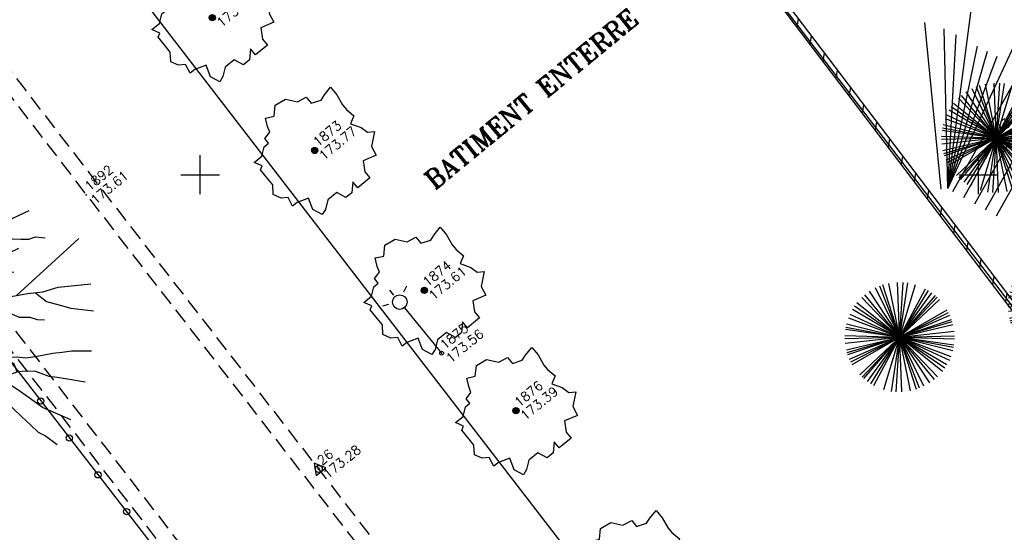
# Model space of a CAD drawing. Header units: feet. Extents: x 529188 to 529675, y 139816 to 140273.
# Tile 10 of 118: x 529319 to 529351, y 139989 to 140005. Entities that reach past the tile are written whole.
import ezdxf
from ezdxf.enums import TextEntityAlignment as Align

# ---------------------------------------------------------------- set-up
doc = ezdxf.new("R2010")
doc.units = ezdxf.units.FT
doc.header["$LTSCALE"] = 2
doc.header["$MEASUREMENT"] = 0
doc.header["$PDSIZE"] = 0.1
doc.linetypes.add('CACHE', pattern=[0.375, 0.25, -0.125])
doc.linetypes.add('CONTINU', pattern=[0])
doc.layers.get('0').update_dxf_attribs({"linetype": 'CONTINUOUS'})
for name, color, linetype in [('ARBRES', 70, 'CONTINUOUS'), ('BATI', 10, 'CONTINUOUS'), ('BATI-HACHURES', 30, 'CONTINUOUS'), ('BORDURETTE', 20, 'CONTINUOUS'), ('CANIVEAU', 32, 'CACHE'), ('CARROYAGE', 7, 'CONTINUOUS'), ('CLOTURE', 1, 'CONTINUOUS'), ('ECLAIRAGE', 220, 'CONTINUOUS'), ('POLYGO', 241, 'CONTINUOUS'), ('TALUS', 40, 'CONTINUOUS'), ('TEXTES', 150, 'CONTINUOUS'), ('TOPOALT', 3, 'CONTINUOUS'), ('TOPOJIS', 7, 'CONTINUOUS'), ('TOPOMAT', 142, 'CONTINUOUS')]:
    doc.layers.add(name, color=color, linetype=linetype)
doc.styles.add('ROMANT', font='ROMANT.SHX')
doc.styles.get("Standard").update_dxf_attribs({"font": 'ROMANS.SHX'})

# ---------------------------------------------------------------- blocks, each defined once
blk = doc.blocks.new('TCPOINT')
at = {"color": 0}
blk.add_point((0, 0), dxfattribs=at)
at = {"layer": 'TOPOALT'}
blk.add_attdef('ALT', text='', height=0.3, dxfattribs=at).set_placement((0.1, -0.1), align=Align.TOP_LEFT)
at = {"layer": 'TOPOMAT'}
blk.add_attdef('MAT', (0.1, 0.1), '', height=0.3, dxfattribs=at)
blk = doc.blocks.new('269')
for p, q in [((0.03485952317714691, 0), (-0.03485952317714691, 0)), ((0, 0.03485952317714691), (0, -0.03485952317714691))]:
    blk.add_line(p, q)
blk.add_lwpolyline([(0, 0.2309401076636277), (-0.1999999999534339, -0.1154700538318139), (0.1999999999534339, -0.1154700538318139)], close=True)
blk.add_circle((0, 0), 0.1132074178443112)
blk = doc.blocks.new('192')
for p, q in [((-0.7681067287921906, 1.58375306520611), (0.7680246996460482, -1.583583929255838)), ((-0.6474089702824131, -1.636802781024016), (0.6473398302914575, 1.636627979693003)), ((0.6096374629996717, -1.651243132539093), (-0.6095723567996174, 1.651066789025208)), ((-0.545113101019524, -1.673652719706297), (0.54505488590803, 1.67347398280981)), ((0.4945042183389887, -1.689297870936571), (-0.4944514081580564, 1.689117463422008)), ((-0.3985733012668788, -1.714468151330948), (0.3985307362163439, 1.7142850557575)), ((0.3612881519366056, -1.722710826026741), (-0.3612495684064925, 1.722526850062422)), ((-0.1863763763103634, -1.750292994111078), (0.1863564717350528, 1.750106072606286)), ((0.1289619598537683, -1.755457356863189), (-0.1289481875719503, 1.755269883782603)), ((0, -1.760187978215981), (0, 1.759999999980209)), ((-1.202800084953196, -1.285120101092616), (1.202671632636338, 1.2849828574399)), ((-1.188758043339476, 1.298120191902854), (1.188631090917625, -1.297981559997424)), ((-1.138310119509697, 1.342576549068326), (1.138188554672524, -1.342433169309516)), ((-1.062218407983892, -1.403550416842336), (1.062104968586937, 1.403400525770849)), ((-1.045927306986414, 1.415732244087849), (1.045815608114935, -1.415581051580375)), ((-0.8792682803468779, 1.524843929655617), (0.8791743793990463, -1.524681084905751)), ((-0.8218147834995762, -1.556561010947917), (0.8217270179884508, 1.556394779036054)), ((-1.473230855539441, 0.9632510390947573), (1.473073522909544, -0.963148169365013)), ((-1.462339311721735, -0.9797068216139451), (1.462183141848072, 0.9796021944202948)), ((-1.389329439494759, 1.08075225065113), (1.389181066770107, -1.080636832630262)), ((-1.329362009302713, 1.153715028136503), (1.32922004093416, -1.153591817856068)), ((-1.308887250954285, -1.176892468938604), (1.308747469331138, 1.176766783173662)), ((-1.623640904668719, -0.679744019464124), (1.623467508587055, 0.6796714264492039)), ((-1.621306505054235, 0.6852933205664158), (1.621133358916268, -0.6852201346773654)), ((-1.583222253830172, 0.7692002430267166), (1.583053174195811, -0.7691180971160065)), ((-1.71789659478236, 0.3835270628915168), (1.717713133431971, -0.3834861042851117)), ((-1.701300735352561, -0.4514836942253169), (1.701119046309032, 0.451435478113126)), ((-1.695044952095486, 0.4744305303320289), (1.694863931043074, -0.474379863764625)), ((-1.66666008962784, -0.5661323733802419), (1.666482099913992, 0.5660719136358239)), ((-1.64661944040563, 0.6220177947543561), (1.646443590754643, -0.621951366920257)), ((-1.755651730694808, -0.1262882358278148), (1.755464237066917, 0.1262747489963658)), ((-1.745061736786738, -0.2302634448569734), (1.744875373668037, 0.2302388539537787)), ((-1.737083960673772, 0.2842552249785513), (1.736898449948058, -0.2842248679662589)), ((-1.734205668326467, -0.3013178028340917), (1.734020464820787, 0.3012856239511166)), ((0, 0), (1.138188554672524, -1.342433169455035))]:
    blk.add_line(p, q)
blk = doc.blocks.new('189')
h = blk.add_hatch()
h.set_pattern_fill('ANSI31', color=256, scale=0.2, style=0)
h.set_pattern_definition([(45, (-527485.0704610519, -148351.7323628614), (-0.01767766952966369, 0.01767766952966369), [])])
edge = h.paths.add_edge_path()
edge.add_arc((0, 0), 0.1, 0, 360)
for p, q in [((-0.3113480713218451, 1.68127958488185), (-0.06226961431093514, 1.930358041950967)), ((-0.06226961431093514, 1.930358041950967), (0.3113480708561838, 1.868088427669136)), ((-0.6849657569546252, 1.55674035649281), (-0.560426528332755, 1.805818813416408)), ((-0.560426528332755, 1.805818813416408), (-0.3113480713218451, 1.68127958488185)), ((0.3113480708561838, 1.868088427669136), (0.5604265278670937, 1.55674035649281)), ((-0.9963138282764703, 1.307661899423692), (-0.7472353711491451, 1.36993151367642)), ((-0.9963138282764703, 1.120853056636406), (-0.9963138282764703, 1.307661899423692)), ((-0.7472353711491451, 1.36993151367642), (-0.6849657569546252, 1.55674035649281)), ((0.5604265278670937, 1.55674035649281), (0.8717745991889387, 1.494470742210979)), ((0.8717745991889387, 1.494470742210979), (0.8717745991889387, 1.245392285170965)), ((-1.43220112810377, 0.9340442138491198), (-1.183122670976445, 1.120853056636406)), ((-1.183122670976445, 1.120853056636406), (-0.9963138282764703, 1.120853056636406)), ((0.8717745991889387, 1.245392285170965), (1.183122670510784, 1.120853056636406)), ((1.183122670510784, 1.120853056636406), (1.369931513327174, 1.183122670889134)), ((1.369931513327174, 1.183122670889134), (1.681279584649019, 1.245392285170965)), ((1.681279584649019, 1.245392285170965), (1.681279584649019, 0.9340442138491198)), ((-1.743549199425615, 0.9340442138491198), (-1.43220112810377, 0.9340442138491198)), ((-1.61900997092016, 0.6849657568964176), (-1.743549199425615, 0.9340442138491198)), ((-1.743549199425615, 0.6226961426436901), (-1.61900997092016, 0.6849657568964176)), ((1.681279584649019, 0.9340442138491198), (1.619009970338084, 0.5604265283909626)), ((-1.743549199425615, 0.2490784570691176), (-1.743549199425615, 0.6226961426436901)), ((1.619009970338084, 0.5604265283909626), (1.619009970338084, 0.3736176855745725)), ((1.619009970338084, 0.3736176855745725), (1.681279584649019, 0.06226961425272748)), ((-1.930358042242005, -0.2490784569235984), (-1.743549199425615, 0)), ((-1.743549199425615, 0), (-1.743549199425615, 0.2490784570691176)), ((1.681279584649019, 0.06226961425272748), (1.432201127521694, -0.06226961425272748)), ((-1.805818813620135, -0.498156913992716), (-1.930358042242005, -0.2490784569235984)), ((1.432201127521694, -0.06226961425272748), (1.619009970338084, -0.3736176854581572)), ((-1.61900997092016, -0.6226961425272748), (-1.805818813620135, -0.498156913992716)), ((-1.68127958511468, -0.9340442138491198), (-1.61900997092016, -0.6226961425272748)), ((1.619009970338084, -0.3736176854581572), (1.681279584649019, -0.6226961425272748)), ((1.681279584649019, -0.6226961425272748), (1.868088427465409, -0.7472353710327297)), ((-1.49447074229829, -0.9340442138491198), (-1.68127958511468, -0.9340442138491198)), ((-1.120853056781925, -1.058583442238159), (-1.49447074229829, -0.9340442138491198)), ((1.868088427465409, -0.7472353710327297), (1.494470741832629, -1.058583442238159)), ((-1.24539228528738, -1.432201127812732), (-1.120853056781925, -1.058583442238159)), ((0.9963138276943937, -1.245392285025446), (0.8095049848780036, -1.556740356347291)), ((1.432201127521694, -1.369931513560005), (0.9963138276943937, -1.245392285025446)), ((1.494470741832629, -1.058583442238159), (1.432201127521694, -1.369931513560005)), ((-1.120853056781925, -1.743549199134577), (-1.24539228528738, -1.432201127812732)), ((-0.6849657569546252, -1.494470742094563), (-0.9340442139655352, -1.68127958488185)), ((-0.3113480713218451, -1.494470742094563), (-0.6849657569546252, -1.494470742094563)), ((-0.1868088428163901, -1.805818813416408), (-0.3113480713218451, -1.494470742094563)), ((0.3113480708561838, -1.556740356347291), (0.06226961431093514, -1.805818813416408)), ((0.3113480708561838, -1.805818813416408), (0.3113480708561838, -1.556740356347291)), ((0.8095049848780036, -1.556740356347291), (0.8095049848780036, -1.805818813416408)), ((-0.9340442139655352, -1.68127958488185), (-1.120853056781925, -1.743549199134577)), ((0.06226961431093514, -1.805818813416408), (-0.1868088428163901, -1.805818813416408)), ((0.8095049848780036, -1.805818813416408), (0.3113480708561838, -1.805818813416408))]:
    blk.add_line(p, q)
blk.add_circle((0, 0), 0.1)
blk = doc.blocks.new('425')
at = {"ltscale": 3}
for p, q in [((-0.005544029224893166, 2.407491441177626), (-0.005544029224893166, 2.620921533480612)), ((0, 1.885346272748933), (0, 0))]:
    blk.add_line(p, q, dxfattribs=at)
at = {"linetype": 'CONTINU', "ltscale": 3}
for p, q in [((-0.3235438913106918, 2.290787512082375), (-0.5124435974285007, 2.37640800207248)), ((0.3124558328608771, 2.290787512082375), (0.5013555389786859, 2.37640800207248))]:
    blk.add_line(p, q, dxfattribs=at)
for centre, radius in [((0, 2.117915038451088), 0.2325687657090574), ((0, 0), 0.06209261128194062)]:
    blk.add_circle(centre, radius, dxfattribs=at)
blk = doc.blocks.new('194')
for p, q in [((0, -0.02847191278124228), (0, 0.02847191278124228)), ((0.02847191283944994, 0), (-0.02847191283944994, 0))]:
    blk.add_line(p, q)
for points in [[(-0.1461526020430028, 0.4830846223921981), (-0.1313110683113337, 0.4319720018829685), (-0.106946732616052, 0.3801494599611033), (-0.0806984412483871, 0.3212509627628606), (-0.06513269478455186, 0.2926318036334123), (-0.04396881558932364, 0.2639625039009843), (-0.02814223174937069, 0.2372883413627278), (-0.01035898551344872, 0.2388329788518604), (0.002117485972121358, 0.2457803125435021), (0.01105636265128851, 0.2654169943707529), (0.02217785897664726, 0.3113231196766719), (0.03121265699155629, 0.3416692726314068), (0.04929892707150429, 0.3770461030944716), (0.0586229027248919, 0.4125014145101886), (0.07673969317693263, 0.451285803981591), (0.09027008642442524, 0.5000015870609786)], [(-0.07450828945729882, 0.3098697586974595), (-0.05362751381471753, 0.3813758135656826), (-0.06234656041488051, 0.5021344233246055)], [(-0.01531891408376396, 0.5064359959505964), (0.005253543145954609, 0.4056769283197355), (0.03225323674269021, 0.3437046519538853)], [(0.1072929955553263, 0.4968469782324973), (0.09997359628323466, 0.4634919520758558), (0.1031740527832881, 0.4403387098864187), (0.1049468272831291, 0.4208495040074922), (0.1154644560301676, 0.3993346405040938), (0.1258367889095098, 0.3887748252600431), (0.1472230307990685, 0.3849320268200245), (0.1651021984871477, 0.3971861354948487), (0.1918068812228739, 0.4164202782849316), (0.2231852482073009, 0.4581867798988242)], [(-0.4404696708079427, 0.2345605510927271), (-0.4059797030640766, 0.2232090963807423), (-0.3550066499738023, 0.1909274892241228), (-0.3074519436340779, 0.1567328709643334), (-0.277307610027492, 0.131682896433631), (-0.1996929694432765, 0.09017412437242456), (-0.1006682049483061, 0.05211815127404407), (-0.06526605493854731, 0.04451329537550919), (-0.04238316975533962, 0.04965355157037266), (-0.02268873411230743, 0.05142106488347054), (-0.01188920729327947, 0.06371477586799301), (-0.008299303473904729, 0.08481899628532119), (-0.0113984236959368, 0.1186162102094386), (-0.02875204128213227, 0.1612869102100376), (-0.1020297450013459, 0.3074666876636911), (-0.1528483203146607, 0.3842060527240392), (-0.1634263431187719, 0.3966908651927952), (-0.1757284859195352, 0.4726205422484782)], [(0.1152670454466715, 0.145230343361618), (0.0986536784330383, 0.125884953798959), (0.07537181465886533, 0.1083240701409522), (0.0521226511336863, 0.0944141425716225), (0.03093184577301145, 0.09290002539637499), (0.01664989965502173, 0.1017909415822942), (0.004443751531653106, 0.1250248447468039), (-0.002311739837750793, 0.1589202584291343), (-0.003714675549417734, 0.1925243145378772), (0.003646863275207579, 0.2262932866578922), (0.007520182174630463, 0.2510870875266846), (0.03967552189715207, 0.280982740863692), (0.07387395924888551, 0.3215704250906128), (0.1006920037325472, 0.3534612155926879), (0.1332324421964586, 0.3991754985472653), (0.1729507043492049, 0.4788131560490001)], [(0.1767934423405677, 0.208452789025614), (0.1743488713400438, 0.2337707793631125), (0.1834120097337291, 0.2672810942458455), (0.1873507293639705, 0.2993768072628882), (0.1982978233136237, 0.3258111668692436), (0.2143889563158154, 0.3558507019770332), (0.2362548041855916, 0.405555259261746), (0.259690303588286, 0.438972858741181)], [(0.1831099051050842, 0.2661640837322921), (0.2103775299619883, 0.2884602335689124), (0.2283046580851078, 0.3060690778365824), (0.2533208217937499, 0.3270222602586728), (0.2749468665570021, 0.3499531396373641), (0.3140364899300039, 0.4025512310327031)], [(-0.284158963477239, 0.1373763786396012), (-0.3102513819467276, 0.2240539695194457), (-0.3293206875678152, 0.2650393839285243), (-0.3465787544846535, 0.3183988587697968), (-0.3556552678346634, 0.3528168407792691)], [(0.4336183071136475, 0.2100279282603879), (0.3872137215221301, 0.1926741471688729), (0.3461791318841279, 0.1769761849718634), (0.3051140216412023, 0.157870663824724), (0.2641121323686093, 0.1458236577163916), (0.2267437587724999, 0.1317967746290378), (0.1767209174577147, 0.1181266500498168), (0.150127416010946, 0.1113057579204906), (0.1233210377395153, 0.1078946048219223), (0.1129181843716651, 0.1150468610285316), (0.1093631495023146, 0.1257890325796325), (0.1111781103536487, 0.1381870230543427), (0.1183478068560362, 0.1505370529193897), (0.1345711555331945, 0.1681611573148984), (0.156197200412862, 0.1910920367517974), (0.1740938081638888, 0.2052933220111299), (0.1920514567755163, 0.2263097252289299), (0.2187888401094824, 0.2491948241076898), (0.2529567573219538, 0.2863749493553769), (0.2816870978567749, 0.3143539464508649), (0.2996316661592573, 0.3339099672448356), (0.3138751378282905, 0.3479005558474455)], [(0.169232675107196, 0.2014359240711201), (0.2292279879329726, 0.2189176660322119), (0.2720775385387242, 0.2470136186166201), (0.3185148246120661, 0.2680183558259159), (0.3999514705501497, 0.3183940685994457)], [(-0.4790834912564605, 0.1354306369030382), (-0.4193049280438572, 0.1186184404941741), (-0.3520620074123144, 0.1126725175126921), (-0.2795203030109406, 0.1015773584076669), (-0.2298636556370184, 0.08509901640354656), (-0.1611113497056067, 0.05776034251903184), (-0.1098475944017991, 0.03082095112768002), (-0.07449104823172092, 0.01811463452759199), (-0.04982327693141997, 0.005503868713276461), (-0.03220037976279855, -0.007043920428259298), (-0.03242405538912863, -0.03206537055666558), (-0.03598355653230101, -0.04976861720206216), (-0.04853134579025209, -0.06739151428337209), (-0.06302254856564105, -0.08499703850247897), (-0.08253486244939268, -0.09356867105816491), (-0.1145859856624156, -0.09158153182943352), (-0.1604991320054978, -0.09117109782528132), (-0.2049851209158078, -0.09417466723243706), (-0.2758719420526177, -0.08819617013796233), (-0.3466024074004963, -0.06472695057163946), (-0.3942048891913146, -0.03587671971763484), (-0.4489304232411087, -0.01570887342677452), (-0.4966944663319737, -0.004656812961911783)], [(0.4374264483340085, -0.04418277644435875), (0.3992946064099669, -0.03478515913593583), (0.3353269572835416, -0.02910047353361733), (0.2502513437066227, -0.01568081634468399), (0.2007247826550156, -0.00111906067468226), (0.1687075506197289, 0.01158195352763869), (0.1456654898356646, 0.02079474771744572), (0.1316901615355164, 0.03674199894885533), (0.1301455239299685, 0.05452524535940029), (0.1373479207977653, 0.07052623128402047), (0.1515913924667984, 0.08451681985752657), (0.1747795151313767, 0.0916116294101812), (0.1996517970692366, 0.09650060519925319), (0.2228072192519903, 0.09994445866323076), (0.2530211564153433, 0.1033250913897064), (0.2868686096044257, 0.1047258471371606), (0.3170651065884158, 0.1061593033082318), (0.3472637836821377, 0.1078361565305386), (0.3757565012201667, 0.1092848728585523), (0.4112597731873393, 0.1053156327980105), (0.4521025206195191, 0.09959465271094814), (0.5018773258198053, 0.09736869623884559)], [(-0.2695262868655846, -0.08873135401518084), (-0.3194504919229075, -0.01686634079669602), (-0.344298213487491, 0.002791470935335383), (-0.3706338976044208, 0.01906133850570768), (-0.3935534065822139, 0.03700129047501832), (-0.4375619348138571, 0.06023163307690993), (-0.4901822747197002, 0.08428440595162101)], [(0.2017604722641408, -0.2659655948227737), (0.1665602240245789, -0.2281641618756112), (0.1418928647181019, -0.2101738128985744), (0.1206635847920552, -0.1888064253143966), (0.08916007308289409, -0.1459263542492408), (0.0716798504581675, -0.1136387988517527), (0.05947370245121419, -0.09040489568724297), (0.0472980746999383, -0.06376343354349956), (0.03673248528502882, -0.04760330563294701), (0.03689162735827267, -0.02983531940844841), (0.038754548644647, -0.01208259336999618), (0.04600272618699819, 0.009029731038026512), (0.05340055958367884, 0.01967380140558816), (0.06388407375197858, 0.02152723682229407), (0.07994828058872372, 0.0213833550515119), (0.1030230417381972, 0.01582151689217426), (0.1207430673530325, 0.0103076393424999), (0.1420660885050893, -0.0005936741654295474), (0.1560566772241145, -0.01483714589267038), (0.166607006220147, -0.0327010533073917), (0.1752101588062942, -0.05054752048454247), (0.1840719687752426, -0.06669238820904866), (0.1946375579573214, -0.0828525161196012), (0.2085954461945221, -0.1007469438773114), (0.2191610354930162, -0.1169070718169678), (0.2313846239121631, -0.1381937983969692), (0.2382992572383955, -0.1543212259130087), (0.2525005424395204, -0.1722178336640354), (0.2647546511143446, -0.1900970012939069), (0.2750463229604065, -0.2096625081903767), (0.292685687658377, -0.2241820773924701), (0.3015649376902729, -0.238379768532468), (0.3138822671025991, -0.2492004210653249)], [(0.1609056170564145, -0.02304741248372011), (0.1755916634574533, -0.007953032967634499), (0.1880049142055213, -0.008064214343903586), (0.2129788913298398, -0.01899822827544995), (0.2269847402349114, -0.031537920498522), (0.2429682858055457, -0.04068749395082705), (0.2586779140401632, -0.05324244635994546), (0.2729751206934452, -0.06042958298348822), (0.2869657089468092, -0.07467305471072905), (0.297546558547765, -0.08912940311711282), (0.3044938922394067, -0.1016058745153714), (0.3134211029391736, -0.110448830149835), (0.3273942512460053, -0.1266394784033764)], [(0.3685879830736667, -0.09317352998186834), (0.3455132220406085, -0.08761169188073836), (0.3244008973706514, -0.0803635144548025), (0.3066961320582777, -0.07314585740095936), (0.2816741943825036, -0.06756657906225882), (0.2676356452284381, -0.05867784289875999), (0.2640806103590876, -0.04793567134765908), (0.2641917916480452, -0.03552242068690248), (0.2736219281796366, -0.01936724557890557)], [(-0.4387546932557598, -0.2315035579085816), (-0.4063985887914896, -0.2041293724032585), (-0.3507960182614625, -0.153364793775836), (-0.3060600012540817, -0.09521469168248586), (-0.3575126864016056, -0.08940992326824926), (-0.4086746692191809, -0.07826293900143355), (-0.451208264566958, -0.05310221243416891), (-0.4954066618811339, -0.03366502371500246)], [(0.3456715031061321, -0.03001977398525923), (0.3495762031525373, -0.04164234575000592), (0.3635667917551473, -0.05588581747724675), (0.3705141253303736, -0.06836228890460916), (0.3847633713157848, -0.08090416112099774), (0.3987844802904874, -0.09174007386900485), (0.4130969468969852, -0.09722343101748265), (0.4275163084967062, -0.1119520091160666)], [(-0.3060600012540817, -0.09521469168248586), (-0.2368888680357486, -0.1028784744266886), (-0.166002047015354, -0.1088569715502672), (-0.1271815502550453, -0.1145488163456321), (-0.1005377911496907, -0.1235330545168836), (-0.0864958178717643, -0.1290033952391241), (-0.07421730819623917, -0.1415034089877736), (-0.06007573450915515, -0.1630090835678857), (-0.05492027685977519, -0.1841914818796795), (-0.06417784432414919, -0.2142340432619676), (-0.06786547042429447, -0.2462699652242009), (-0.07195237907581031, -0.2957944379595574), (-0.07937728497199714, -0.3382436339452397), (-0.09935620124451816, -0.3718345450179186), (-0.106592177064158, -0.3931491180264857), (-0.1329422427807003, -0.480758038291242)], [(-0.04733307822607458, -0.4976479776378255), (-0.05001621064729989, -0.4112209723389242), (-0.05466897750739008, -0.3327991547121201), (-0.04138153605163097, -0.2353081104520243), (-0.02849085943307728, -0.1821153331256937), (-0.004923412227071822, -0.1326694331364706), (0.01308437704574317, -0.1060548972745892), (0.02556084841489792, -0.09910756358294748), (0.03987331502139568, -0.1045909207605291), (0.05214486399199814, -0.1205229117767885), (0.0677106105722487, -0.1491420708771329), (0.08892245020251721, -0.1724566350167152), (0.1081544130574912, -0.1994047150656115), (0.125715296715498, -0.2226865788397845), (0.1326321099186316, -0.2385706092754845), (0.1414939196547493, -0.2547154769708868), (0.1413500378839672, -0.2707796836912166), (0.1395198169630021, -0.2848814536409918), (0.1357097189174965, -0.3026167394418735), (0.1371584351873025, -0.3311094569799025), (0.1388832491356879, -0.3559533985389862), (0.1420684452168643, -0.3808104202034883), (0.1454970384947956, -0.4056696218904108), (0.148697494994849, -0.4288228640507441), (0.1558555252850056, -0.4449524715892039), (0.1634697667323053, -0.4756718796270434)], [(0.2195901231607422, -0.1176543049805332), (0.2544920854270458, -0.1401046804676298), (0.2827929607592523, -0.1600749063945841), (0.3215468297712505, -0.1815992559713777), (0.3498651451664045, -0.1996223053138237), (0.3816389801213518, -0.212321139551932), (0.4411833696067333, -0.2522903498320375)], [(-0.4766329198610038, -0.1377846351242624), (-0.4305907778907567, -0.1383176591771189), (-0.3828145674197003, -0.1477337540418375), (-0.3503736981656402, -0.1528158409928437)], [(0.2999844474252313, -0.1696232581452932), (0.4837679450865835, -0.1595204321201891)], [(0.3358474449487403, -0.1907008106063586), (0.3426147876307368, -0.2209780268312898), (0.3601604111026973, -0.2459636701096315), (0.3741030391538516, -0.2655618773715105), (0.4084618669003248, -0.3011376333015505)], [(-0.404449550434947, -0.2874813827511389), (-0.3873556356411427, -0.2752398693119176), (-0.3591609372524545, -0.2737912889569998), (-0.332471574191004, -0.2776740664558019), (-0.3041273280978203, -0.2866735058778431), (-0.2760585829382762, -0.299314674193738), (-0.2635067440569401, -0.3084158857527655), (-0.2495907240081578, -0.327975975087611), (-0.2427825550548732, -0.354517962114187), (-0.2412579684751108, -0.3742102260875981), (-0.2395360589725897, -0.3990061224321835), (-0.2445421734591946, -0.4332885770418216)], [(0.1958192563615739, -0.2987018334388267), (0.2016187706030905, -0.281786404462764), (0.1964057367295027, -0.2659176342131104), (0.2071152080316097, -0.266013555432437), (0.2160576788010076, -0.2731527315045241), (0.2300482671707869, -0.287396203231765), (0.2513560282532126, -0.3000012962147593), (0.2813933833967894, -0.3163358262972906), (0.2990654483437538, -0.327204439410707), (0.3167375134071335, -0.3380730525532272), (0.3500866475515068, -0.3657007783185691)], [(-0.07122478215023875, -0.2869775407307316), (-0.146404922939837, -0.2810380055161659), (-0.1996362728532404, -0.2839633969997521), (-0.252995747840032, -0.3012214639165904), (-0.2903220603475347, -0.3186228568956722), (-0.3351678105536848, -0.366546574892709)], [(0.2205787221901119, -0.4530722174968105), (0.1899064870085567, -0.3936531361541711), (0.1797739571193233, -0.3563196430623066), (0.1727096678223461, -0.3297239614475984), (0.1641719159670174, -0.3045755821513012), (0.1605994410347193, -0.2957805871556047), (0.1392412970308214, -0.2861779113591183)], [(0.1617832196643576, -0.2986949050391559), (0.1625793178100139, -0.2921470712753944), (0.1677386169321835, -0.2868381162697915), (0.1784001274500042, -0.2922887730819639), (0.1980520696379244, -0.2995238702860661), (0.2120884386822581, -0.3086560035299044), (0.228026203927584, -0.322916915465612), (0.2436072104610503, -0.3498322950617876), (0.2559092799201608, -0.3623567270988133), (0.2684394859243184, -0.3765871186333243), (0.2965663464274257, -0.4090494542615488)]]:
    blk.add_lwpolyline(points)
blk = doc.blocks.new('RONDCLOT')
at = {"layer": 'CLOTURE'}
blk.add_circle((0, 0), 0.1, dxfattribs=at)

msp = doc.modelspace()

# ---------------------------------------------------------------- hatches: boundary and pattern name
at = {"layer": 'BATI-HACHURES'}
h = msp.add_hatch(dxfattribs=at)
h.set_pattern_fill('ANSI31', color=256, scale=4, angle=35.99999999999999, style=0)
h.set_pattern_definition([(80.99999999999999, (0, 0), (-0.4938441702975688, 0.07821723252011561), [])])
h.paths.add_polyline_path([(529309.6865183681, 140047.1218154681), (529294.0957603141, 140035.1580378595), (529295.9341393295, 140032.7414377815), (529311.303255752, 140044.366157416), (529317.02037389, 140040.648420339), (529309.846867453, 140037.934731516), (529328.669764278, 140009.230307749), (529338.867877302, 140008.310619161), (529336.9738251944, 140013.078178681), (529337.4134897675, 140013.4288549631), (529340.7275932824, 140009.2737581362), (529351.395842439, 139995.222260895), (529351.555134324, 139995.34319929), (529321.000020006, 140035.588332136), (529320.6097548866, 140035.2920330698), (529320.2653378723, 140035.7462102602), (529321.099579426, 140036.328092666), (529332.2576004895, 140044.7895750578), (529332.8480658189, 140044.0109379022), (529330.818461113, 140042.467174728), (529335.054128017, 140036.898490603), (529341.813280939, 140042.065214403), (529337.5899298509, 140047.6177067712), (529335.616039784, 140046.1163214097), (529335.0286272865, 140046.8909328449), (529355.9366893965, 140062.7461815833), (529356.5253407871, 140061.9699364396), (529354.519490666, 140060.444497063), (529358.748190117, 140054.884041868), (529365.427176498, 140060.07202881), (529361.341794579, 140065.548450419), (529358.604795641, 140063.5513518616), (529358.0183101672, 140064.3247408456), (529364.806779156, 140069.4726528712), (529379.6617135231, 140080.728600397), (529380.2583743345, 140079.9409096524), (529378.258374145, 140078.407808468), (529382.495664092, 140072.812566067), (529389.272870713, 140077.995394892), (529385.007293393, 140083.581196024), (529383.0072932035, 140082.0480948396), (529382.4226321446, 140082.8199439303), (529402.759805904, 140098.2249676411), (529403.3879901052, 140097.4046573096), (529401.994777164, 140096.34900812), (529404.732128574, 140092.7380453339), (529390.411130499, 140081.865241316), (529394.858151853, 140075.936696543), (529403.978742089, 140083.008135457), (529405.9281208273, 140080.4938685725), (529396.772033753, 140073.394908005), (529399.995635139, 140069.125215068), (529409.1162253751, 140076.196653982), (529411.0656041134, 140073.6823870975), (529402.04918053, 140066.71299331), (529405.2394652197, 140062.5204200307), (529424.929498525, 140077.503297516), (529411.6725092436, 140094.9274867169), (529412.969844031, 140095.912399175), (529408.766238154, 140101.479801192), (529406.7329205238, 140099.9450184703), (529406.16244793, 140100.740931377), (529413.2647199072, 140106.2719399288), (529405.0436369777, 140116.8284896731), (529403.8790116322, 140118.3626678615), (529396.8277903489, 140113.0095021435), (529396.2094615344, 140113.8236842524), (529398.224287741, 140115.35383959), (529393.997260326, 140120.919761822), (529387.2569257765, 140115.7908451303), (529391.441671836, 140110.213862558), (529392.8189237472, 140111.2472976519), (529393.4279425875, 140110.4356623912), (529373.1557079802, 140095.0469015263), (529372.5221125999, 140095.8841919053), (529374.527904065, 140097.393132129), (529370.329834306, 140102.973507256), (529363.553716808, 140097.851809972), (529367.800348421, 140092.264620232), (529369.7986522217, 140093.783462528), (529370.4340244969, 140092.9475187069), (529359.1771359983, 140084.661349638), (529349.4263669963, 140077.1238511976), (529348.8353181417, 140077.9055552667), (529350.821484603, 140079.407301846), (529346.596598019, 140084.995014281), (529339.809686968, 140079.860155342), (529344.046363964, 140074.271650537), (529346.0943683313, 140075.8242541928), (529346.6854171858, 140075.0425501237), (529325.7601842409, 140059.1039860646), (529325.1255843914, 140059.9405164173), (529327.100290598, 140061.457300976), (529322.795366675, 140067.06189389), (529316.084386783, 140061.92186627), (529320.296489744, 140056.36946663), (529322.3439973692, 140057.9227253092), (529322.9785972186, 140057.0861949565)])

# ---------------------------------------------------------------- linework, layer by layer
at = {"layer": 'BATI'}
for p, q in [((529351.555134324, 139995.34319929), (529321.000020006, 140035.588332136)), ((529351.395842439, 139995.222260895), (529340.7275932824, 140009.2737581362))]:
    msp.add_line(p, q, dxfattribs=at)
at = {"layer": 'BORDURETTE', "flags": 128}
msp.add_lwpolyline([(529308.80852762, 140024.231913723), (529351.311122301, 139969.095817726), (529347.415993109, 139966.115639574, 0.2337213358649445), (529353.750674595, 139961.81723884, 0.193120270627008), (529359.990489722, 139963.374408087), (529398.365101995, 139992.011684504)], format="xyb", dxfattribs=at)
at = {"layer": 'CANIVEAU', "flags": 128}
for points in [[(529305.38962973, 140020.921608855), (529321.739134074, 139999.662198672), (529333.632788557, 139984.321391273)], [(529304.993282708, 140020.616799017), (529321.343383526, 139999.356613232), (529333.237637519, 139984.015032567)], [(529303.932599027, 140014.561807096), (529317.870223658, 139996.538939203), (529329.565247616, 139981.40074854)], [(529317.7745755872, 139995.8448987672), (529329.1695713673, 139981.0950684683)]]:
    msp.add_lwpolyline(points, dxfattribs=at)
at = {"layer": 'CARROYAGE'}
for p, q in [((529325, 139999.375), (529325, 140000.625)), ((529350, 139999.375), (529350, 140000.625)), ((529324.375, 140000), (529325.625, 140000)), ((529349.375, 140000), (529350.625, 140000))]:
    msp.add_line(p, q, dxfattribs=at)
at = {"layer": 'CLOTURE'}
msp.add_line((529340.916853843, 140009.080638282), (529352.679571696, 139993.664875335), dxfattribs=at)
at = {"layer": 'CLOTURE', "flags": 128}
msp.add_lwpolyline([(529317.5824689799, 139995.7007751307), (529325.027277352, 139986.097956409)], dxfattribs=at)
at = {"layer": 'TALUS'}
for p, q in [((529349.0078025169, 139999.5538088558), (529350.0019378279, 140007.1535195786)), ((529349.0078025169, 139999.5538088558), (529351.9846317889, 140005.9818551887)), ((529348.8013853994, 139999.5335895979), (529348.277030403, 140004.8866963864)), ((529349.0078025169, 139999.5538088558), (529348.8963653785, 140004.6796804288)), ((529350.2234542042, 139998.8744623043), (529353.4696391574, 140004.6833240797)), ((529349.0078025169, 139999.5538088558), (529349.2751938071, 140004.4852688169)), ((529349.0078025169, 139999.5538088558), (529349.9643014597, 140004.1316244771)), ((529349.0078025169, 139999.5538088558), (529350.2857442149, 140003.9666627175)), ((529349.0078025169, 139999.5538088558), (529350.5978081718, 140003.8065140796)), ((529349.17592635, 139999.4598556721), (529351.2773095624, 140003.2201603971)), ((529349.5251023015, 139999.2647245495), (529351.602312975, 140002.9817739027)), ((529349.8742782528, 139999.0695934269), (529351.9273163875, 140002.7433874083)), ((529350.5726301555, 139998.6793311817), (529352.5773232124, 140002.2666144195)), ((529348.4032906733, 139999.494594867), (529348.4032906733, 139999.494594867))]:
    msp.add_line(p, q, dxfattribs=at)

# ---------------------------------------------------------------- block references
at = {"layer": 'ARBRES', "rotation": 39.33073407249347}
for name, p in [('189', (529325.391103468, 140005.043959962)), ('192', (529350.566212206, 140001.183454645)), ('189', (529328.679494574, 140000.778600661)), ('189', (529332.201477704, 139996.285394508)), ('192', (529352.704173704, 139995.805333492)), ('192', (529347.464171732, 139994.786342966)), ('189', (529335.141861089, 139992.427591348)), ('189', (529339.131755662, 139987.19533332))]:
    msp.add_blockref(name, p, dxfattribs=at)
at = {"layer": 'ARBRES', "xscale": 14.77815694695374, "yscale": 14.77815694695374, "zscale": 14.77815694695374, "rotation": 39.33073407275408}
msp.add_blockref('194', (529314.085052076, 139995.248125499), dxfattribs=at)
at = {"layer": 'CLOTURE', "rotation": 307.7854638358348}
for p in [(529319.8801186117, 139992.7371108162), (529320.7991784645, 139991.5516450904), (529321.7182383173, 139990.3661793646), (529322.63729817, 139989.1807136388)]:
    msp.add_blockref('RONDCLOT', p, dxfattribs=at)
at = {"layer": 'ECLAIRAGE', "rotation": 39.33073407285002}
msp.add_blockref('425', (529332.753523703, 139994.272362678), dxfattribs=at)
at = {"layer": 'POLYGO', "rotation": 39.33073407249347}
msp.add_blockref('269', (529328.809624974, 139990.557485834), dxfattribs=at)
at = {"layer": 'TOPOJIS'}
ref = msp.add_blockref('TCPOINT', (529325.391103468, 140005.043959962), dxfattribs=at)
ref.add_attrib('MAT', '1872', (529325.491103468, 140005.143959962), dxfattribs={"layer": 'TOPOMAT', "height": 0.3, "rotation": 39.33073407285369})
ref.add_attrib('ALT', '173.78', dxfattribs={"layer": 'TOPOALT', "height": 0.3, "rotation": 39.33073407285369}).set_placement((529325.491103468, 140004.943959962), align=Align.TOP_LEFT)
ref = msp.add_blockref('TCPOINT', (529350.566212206, 140001.183454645), dxfattribs=at)
ref.add_attrib('MAT', '2332', (529350.666212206, 140001.283454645), dxfattribs={"layer": 'TOPOMAT', "height": 0.3, "rotation": 39.33073407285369})
ref.add_attrib('ALT', '172.19', dxfattribs={"layer": 'TOPOALT', "height": 0.3, "rotation": 39.33073407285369}).set_placement((529350.666212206, 140001.083454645), align=Align.TOP_LEFT)
ref = msp.add_blockref('TCPOINT', (529328.679494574, 140000.778600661), dxfattribs=at)
ref.add_attrib('MAT', '1873', (529328.779494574, 140000.878600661), dxfattribs={"layer": 'TOPOMAT', "height": 0.3, "rotation": 39.33073407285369})
ref.add_attrib('ALT', '173.77', dxfattribs={"layer": 'TOPOALT', "height": 0.3, "rotation": 39.33073407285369}).set_placement((529328.779494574, 140000.678600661), align=Align.TOP_LEFT)
ref = msp.add_blockref('TCPOINT', (529321.343383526, 139999.356613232), dxfattribs=at)
ref.add_attrib('MAT', '1892', (529321.4433835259, 139999.456613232), dxfattribs={"layer": 'TOPOMAT', "height": 0.3, "rotation": 39.33073407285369})
ref.add_attrib('ALT', '173.61', dxfattribs={"layer": 'TOPOALT', "height": 0.3, "rotation": 39.33073407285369}).set_placement((529321.4433835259, 139999.256613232), align=Align.TOP_LEFT)
ref = msp.add_blockref('TCPOINT', (529332.201477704, 139996.285394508), dxfattribs=at)
ref.add_attrib('MAT', '1874', (529332.301477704, 139996.385394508), dxfattribs={"layer": 'TOPOMAT', "height": 0.3, "rotation": 39.33073407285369})
ref.add_attrib('ALT', '173.61', dxfattribs={"layer": 'TOPOALT', "height": 0.3, "rotation": 39.33073407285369}).set_placement((529332.301477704, 139996.185394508), align=Align.TOP_LEFT)
ref = msp.add_blockref('TCPOINT', (529332.753523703, 139994.272362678), dxfattribs=at)
ref.add_attrib('MAT', '1875', (529332.853523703, 139994.372362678), dxfattribs={"layer": 'TOPOMAT', "height": 0.3, "rotation": 39.33073407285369})
ref.add_attrib('ALT', '173.56', dxfattribs={"layer": 'TOPOALT', "height": 0.3, "rotation": 39.33073407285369}).set_placement((529332.853523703, 139994.172362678), align=Align.TOP_LEFT)
ref = msp.add_blockref('TCPOINT', (529335.141861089, 139992.427591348), dxfattribs=at)
ref.add_attrib('MAT', '1876', (529335.241861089, 139992.527591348), dxfattribs={"layer": 'TOPOMAT', "height": 0.3, "rotation": 39.33073407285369})
ref.add_attrib('ALT', '173.39', dxfattribs={"layer": 'TOPOALT', "height": 0.3, "rotation": 39.33073407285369}).set_placement((529335.241861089, 139992.327591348), align=Align.TOP_LEFT)
ref = msp.add_blockref('TCPOINT', (529328.809624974, 139990.557485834), dxfattribs=at)
ref.add_attrib('MAT', '26', (529328.909624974, 139990.657485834), dxfattribs={"layer": 'TOPOMAT', "height": 0.3, "rotation": 39.33073407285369})
ref.add_attrib('ALT', '173.28', dxfattribs={"layer": 'TOPOALT', "height": 0.3, "rotation": 39.33073407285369}).set_placement((529328.909624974, 139990.457485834), align=Align.TOP_LEFT)

# ---------------------------------------------------------------- texts
at = {"layer": 'TEXTES', "style": 'ROMANT'}
msp.add_text('BATIMENT ENTERRE', height=0.6, rotation=39.33071999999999, dxfattribs=at).set_placement((529332.5244777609, 139999.4945639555))

doc.saveas('drawing.dxf')
